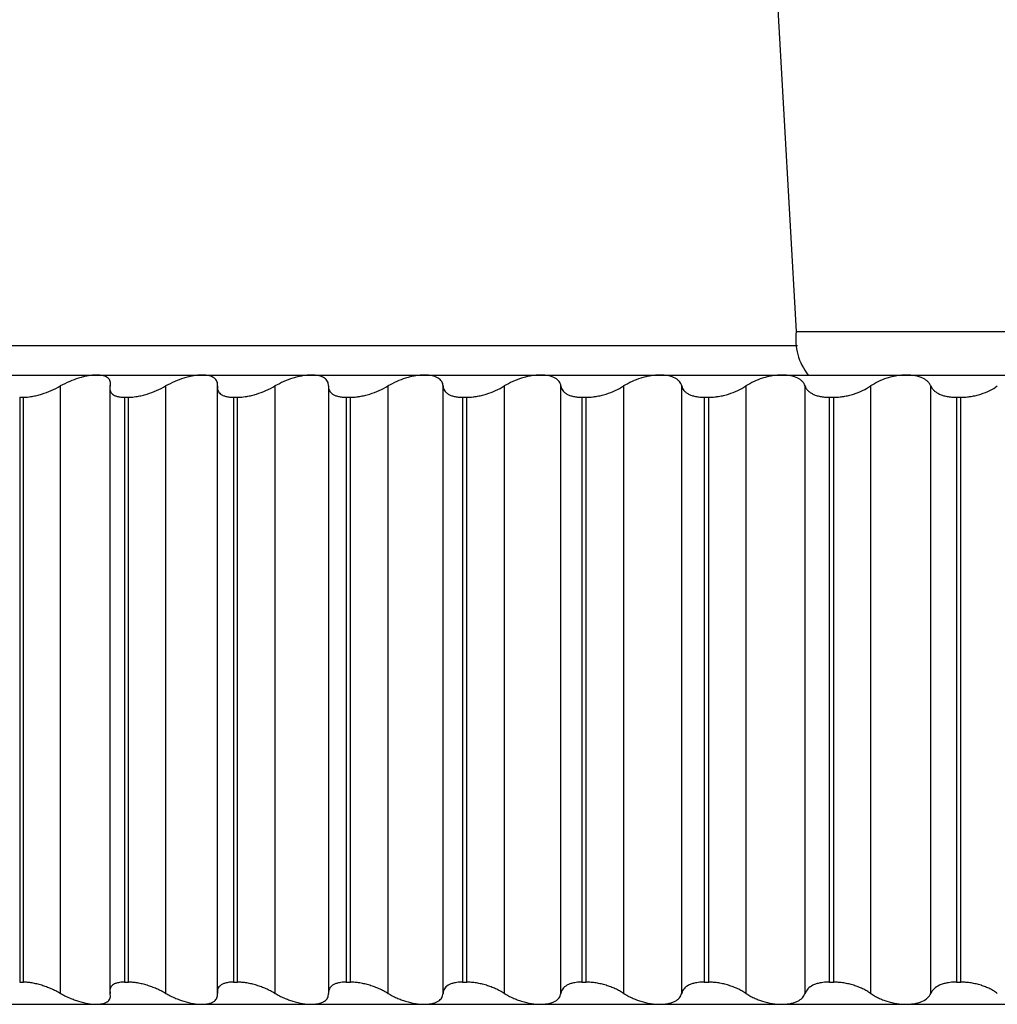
# Paper-space layout '_Izquierda' of a CAD drawing. Header units: millimetres. Extents: x -40 to 44.3, y -10.9 to 46.3.
# Tile 2 of 7: x -23.1 to -9.9, y -8.9 to 4.4. Entities that reach past the tile are written whole.
import ezdxf

# ---------------------------------------------------------------- set-up
doc = ezdxf.new("R2010")
doc.units = ezdxf.units.MM

psp = doc.layouts.new('_Izquierda')

# ---------------------------------------------------------------- linework, layer by layer
at = {"color": 7, "linetype": 'Continuous', "lineweight": 25}
for p, q in [((-14.38, 31.373), (-12.579, 0.189)), ((-12.579, 0.189), (-2.804, 0.189)), ((-35.5, 0), (-12.562, 0)), ((-35.5, -0.4), (-2.545, -0.4)), ((-22.524, -0.548), (-22.524, -8.752)), ((-21.854, -0.545), (-21.854, -8.754)), ((-21.1, -0.548), (-21.1, -8.752)), ((-20.402, -0.545), (-20.402, -8.754)), ((-19.624, -0.548), (-19.624, -8.752)), ((-18.9, -0.545), (-18.9, -8.754)), ((-18.098, -0.548), (-18.098, -8.752)), ((-17.351, -8.752), (-17.351, -0.548)), ((-16.526, -0.548), (-16.526, -8.752)), ((-15.759, -8.752), (-15.759, -0.548)), ((-14.913, -0.548), (-14.913, -8.752)), ((-14.127, -8.752), (-14.127, -0.548)), ((-13.261, -0.548), (-13.261, -8.752)), ((-12.459, -8.752), (-12.459, -0.548)), ((-11.577, -0.548), (-11.577, -8.752)), ((-10.76, -8.752), (-10.76, -0.548)), ((-23.072, -0.7), (-23.022, -0.7)), ((-23.072, -0.7), (-23.072, -8.6)), ((-23.022, -8.6), (-23.022, -0.7)), ((-21.655, -0.7), (-21.602, -0.7)), ((-21.655, -0.7), (-21.655, -8.6)), ((-21.602, -8.6), (-21.602, -0.7)), ((-20.182, -0.7), (-20.128, -0.7)), ((-20.182, -0.7), (-20.182, -8.6)), ((-20.128, -8.6), (-20.128, -0.7)), ((-18.659, -0.7), (-18.603, -0.7)), ((-18.659, -0.7), (-18.659, -8.6)), ((-18.603, -8.6), (-18.603, -0.7)), ((-17.089, -0.7), (-17.031, -0.7)), ((-17.089, -0.7), (-17.089, -8.6)), ((-17.031, -8.6), (-17.031, -0.7)), ((-15.475, -0.7), (-15.416, -0.7)), ((-15.475, -0.7), (-15.475, -8.6)), ((-15.416, -8.6), (-15.416, -0.7)), ((-13.822, -0.7), (-13.762, -0.7)), ((-13.822, -0.7), (-13.822, -8.6)), ((-13.762, -8.6), (-13.762, -0.7)), ((-12.135, -0.7), (-12.073, -0.7)), ((-12.135, -0.7), (-12.135, -8.6)), ((-12.073, -8.6), (-12.073, -0.7)), ((-10.416, -0.7), (-10.354, -0.7)), ((-10.416, -0.7), (-10.416, -8.6)), ((-10.354, -8.6), (-10.354, -0.7)), ((-23.072, -8.6), (-23.022, -8.6)), ((-21.655, -8.6), (-21.602, -8.6)), ((-20.182, -8.6), (-20.128, -8.6)), ((-18.659, -8.6), (-18.603, -8.6)), ((-17.089, -8.6), (-17.031, -8.6)), ((-15.475, -8.6), (-15.416, -8.6)), ((-13.822, -8.6), (-13.762, -8.6)), ((-12.135, -8.6), (-12.073, -8.6)), ((-10.416, -8.6), (-10.354, -8.6)), ((-35.5, -8.9), (35.5, -8.9))]:
    psp.add_line(p, q, dxfattribs=at)
psp.add_arc((-11.823, 0.081), 0.764, 171.8882, 219.0517, dxfattribs=at)
for points, knots in [([(-22.035, -0.4), (-22.052, -0.401), (-22.088, -0.402), (-22.148, -0.41), (-22.211, -0.423), (-22.295, -0.447), (-22.404, -0.487), (-22.482, -0.527), (-22.524, -0.548)], [0, 0, 0, 0, 0.120692, 0.24373, 0.369847, 0.499724, 0.734336, 1, 1, 1, 1]), ([(-21.849, -0.548), (-21.847, -0.537), (-21.843, -0.515), (-21.848, -0.487), (-21.859, -0.462), (-21.884, -0.434), (-21.935, -0.406), (-22.002, -0.402), (-22.035, -0.4)], [0, 0, 0, 0, 0.136966, 0.265945, 0.387158, 0.500875, 0.756571, 1, 1, 1, 1]), ([(-20.608, -0.4), (-20.627, -0.401), (-20.663, -0.402), (-20.725, -0.41), (-20.789, -0.423), (-20.874, -0.447), (-20.983, -0.487), (-21.06, -0.527), (-21.1, -0.548)], [0, 0, 0, 0, 0.120692, 0.24373, 0.369847, 0.499724, 0.734336, 1, 1, 1, 1]), ([(-20.4, -0.548), (-20.399, -0.537), (-20.397, -0.515), (-20.405, -0.487), (-20.419, -0.462), (-20.449, -0.434), (-20.505, -0.406), (-20.574, -0.402), (-20.608, -0.4)], [0, 0, 0, 0, 0.136966, 0.265945, 0.387158, 0.500875, 0.756571, 1, 1, 1, 1]), ([(-19.13, -0.4), (-19.149, -0.401), (-19.187, -0.402), (-19.249, -0.41), (-19.315, -0.423), (-19.4, -0.447), (-19.509, -0.487), (-19.584, -0.527), (-19.624, -0.548)], [0, 0, 0, 0, 0.120692, 0.24373, 0.369847, 0.499724, 0.734336, 1, 1, 1, 1]), ([(-18.9, -0.548), (-18.9, -0.537), (-18.9, -0.515), (-18.911, -0.487), (-18.928, -0.462), (-18.961, -0.434), (-19.022, -0.406), (-19.095, -0.402), (-19.13, -0.4)], [0, 0, 0, 0, 0.136966, 0.265945, 0.387158, 0.500876, 0.756571, 1, 1, 1, 1]), ([(-17.603, -0.4), (-17.623, -0.401), (-17.662, -0.402), (-17.725, -0.41), (-17.792, -0.423), (-17.877, -0.447), (-17.985, -0.487), (-18.059, -0.527), (-18.098, -0.548)], [0, 0, 0, 0, 0.120692, 0.24373, 0.369847, 0.499724, 0.734336, 1, 1, 1, 1]), ([(-17.351, -0.548), (-17.352, -0.537), (-17.355, -0.515), (-17.369, -0.487), (-17.389, -0.462), (-17.426, -0.434), (-17.491, -0.406), (-17.567, -0.402), (-17.603, -0.4)], [0, 0, 0, 0, 0.136966, 0.265945, 0.387158, 0.500876, 0.756571, 1, 1, 1, 1]), ([(-16.032, -0.4), (-16.052, -0.401), (-16.092, -0.402), (-16.157, -0.41), (-16.223, -0.423), (-16.309, -0.447), (-16.416, -0.487), (-16.488, -0.527), (-16.526, -0.548)], [0, 0, 0, 0, 0.120692, 0.24373, 0.369847, 0.499724, 0.734336, 1, 1, 1, 1]), ([(-15.759, -0.548), (-15.761, -0.537), (-15.766, -0.515), (-15.783, -0.487), (-15.806, -0.462), (-15.847, -0.434), (-15.916, -0.406), (-15.994, -0.402), (-16.032, -0.4)], [0, 0, 0, 0, 0.136966, 0.265945, 0.387159, 0.500876, 0.756571, 1, 1, 1, 1]), ([(-14.42, -0.4), (-14.441, -0.401), (-14.482, -0.402), (-14.547, -0.41), (-14.614, -0.423), (-14.7, -0.447), (-14.806, -0.487), (-14.876, -0.527), (-14.913, -0.548)], [0, 0, 0, 0, 0.120692, 0.24373, 0.369847, 0.499724, 0.734336, 1, 1, 1, 1]), ([(-14.127, -0.548), (-14.13, -0.537), (-14.137, -0.515), (-14.157, -0.487), (-14.183, -0.462), (-14.228, -0.434), (-14.301, -0.406), (-14.381, -0.402), (-14.42, -0.4)], [0, 0, 0, 0, 0.136966, 0.265945, 0.387159, 0.500876, 0.756571, 1, 1, 1, 1]), ([(-12.772, -0.4), (-12.793, -0.401), (-12.835, -0.402), (-12.901, -0.41), (-12.968, -0.423), (-13.054, -0.447), (-13.158, -0.487), (-13.226, -0.527), (-13.261, -0.548)], [0, 0, 0, 0, 0.120692, 0.24373, 0.369847, 0.499724, 0.734336, 1, 1, 1, 1]), ([(-12.459, -0.548), (-12.464, -0.537), (-12.472, -0.515), (-12.496, -0.487), (-12.524, -0.462), (-12.572, -0.434), (-12.65, -0.406), (-12.732, -0.402), (-12.772, -0.4)], [0, 0, 0, 0, 0.136966, 0.265945, 0.387159, 0.500876, 0.756571, 1, 1, 1, 1]), ([(-11.092, -0.4), (-11.113, -0.401), (-11.155, -0.402), (-11.222, -0.41), (-11.289, -0.423), (-11.374, -0.447), (-11.477, -0.487), (-11.542, -0.527), (-11.577, -0.548)], [0, 0, 0, 0, 0.120692, 0.24373, 0.369847, 0.499724, 0.734336, 1, 1, 1, 1]), ([(-10.76, -0.548), (-10.766, -0.537), (-10.776, -0.515), (-10.803, -0.487), (-10.834, -0.462), (-10.885, -0.434), (-10.967, -0.406), (-11.051, -0.402), (-11.092, -0.4)], [0, 0, 0, 0, 0.136966, 0.265945, 0.387159, 0.500876, 0.756571, 1, 1, 1, 1]), ([(-23.022, -0.7), (-23.01, -0.7), (-22.986, -0.699), (-22.946, -0.695), (-22.898, -0.688), (-22.841, -0.676), (-22.755, -0.652), (-22.644, -0.611), (-22.564, -0.57), (-22.524, -0.548)], [0, 0, 0, 0, 0.082854, 0.165928, 0.250146, 0.374251, 0.499638, 0.745109, 1, 1, 1, 1]), ([(-21.849, -0.548), (-21.852, -0.559), (-21.856, -0.581), (-21.852, -0.61), (-21.84, -0.635), (-21.82, -0.657), (-21.791, -0.676), (-21.754, -0.689), (-21.709, -0.698), (-21.673, -0.699), (-21.655, -0.7)], [0, 0, 0, 0, 0.129351, 0.254419, 0.377149, 0.499597, 0.624417, 0.748826, 0.875523, 1, 1, 1, 1]), ([(-21.602, -0.7), (-21.59, -0.7), (-21.565, -0.699), (-21.524, -0.695), (-21.475, -0.688), (-21.417, -0.676), (-21.33, -0.652), (-21.219, -0.611), (-21.14, -0.57), (-21.1, -0.548)], [0, 0, 0, 0, 0.082854, 0.165928, 0.250145, 0.374251, 0.499637, 0.745109, 1, 1, 1, 1]), ([(-20.4, -0.548), (-20.401, -0.559), (-20.403, -0.581), (-20.396, -0.61), (-20.381, -0.635), (-20.358, -0.657), (-20.327, -0.676), (-20.286, -0.689), (-20.238, -0.698), (-20.201, -0.699), (-20.182, -0.7)], [0, 0, 0, 0, 0.129351, 0.254419, 0.377149, 0.499597, 0.624418, 0.748826, 0.875523, 1, 1, 1, 1]), ([(-20.128, -0.7), (-20.115, -0.7), (-20.089, -0.699), (-20.048, -0.695), (-19.998, -0.688), (-19.939, -0.676), (-19.851, -0.652), (-19.74, -0.611), (-19.663, -0.57), (-19.624, -0.548)], [0, 0, 0, 0, 0.082854, 0.165928, 0.250145, 0.374251, 0.499637, 0.745109, 1, 1, 1, 1]), ([(-18.9, -0.548), (-18.9, -0.559), (-18.9, -0.581), (-18.889, -0.61), (-18.871, -0.635), (-18.845, -0.657), (-18.811, -0.676), (-18.767, -0.689), (-18.717, -0.698), (-18.678, -0.699), (-18.659, -0.7)], [0, 0, 0, 0, 0.129351, 0.254419, 0.377149, 0.499597, 0.624418, 0.748826, 0.875523, 1, 1, 1, 1]), ([(-18.603, -0.7), (-18.59, -0.7), (-18.563, -0.699), (-18.52, -0.695), (-18.469, -0.688), (-18.41, -0.676), (-18.321, -0.652), (-18.211, -0.611), (-18.136, -0.57), (-18.098, -0.548)], [0, 0, 0, 0, 0.082854, 0.165928, 0.250145, 0.374251, 0.499637, 0.745109, 1, 1, 1, 1]), ([(-17.351, -0.548), (-17.35, -0.559), (-17.348, -0.581), (-17.335, -0.61), (-17.313, -0.635), (-17.284, -0.657), (-17.247, -0.676), (-17.201, -0.689), (-17.149, -0.698), (-17.108, -0.699), (-17.089, -0.7)], [0, 0, 0, 0, 0.129351, 0.254419, 0.37715, 0.499597, 0.624418, 0.748826, 0.875523, 1, 1, 1, 1]), ([(-17.031, -0.7), (-17.017, -0.7), (-16.99, -0.699), (-16.946, -0.695), (-16.895, -0.688), (-16.834, -0.676), (-16.746, -0.652), (-16.637, -0.611), (-16.563, -0.57), (-16.526, -0.548)], [0, 0, 0, 0, 0.082854, 0.165927, 0.250145, 0.374251, 0.499637, 0.745109, 1, 1, 1, 1]), ([(-15.759, -0.548), (-15.757, -0.559), (-15.752, -0.581), (-15.736, -0.61), (-15.712, -0.635), (-15.68, -0.657), (-15.64, -0.676), (-15.591, -0.689), (-15.537, -0.698), (-15.495, -0.699), (-15.475, -0.7)], [0, 0, 0, 0, 0.129351, 0.254419, 0.37715, 0.499597, 0.624418, 0.748827, 0.875523, 1, 1, 1, 1]), ([(-15.416, -0.7), (-15.402, -0.7), (-15.374, -0.699), (-15.33, -0.695), (-15.277, -0.688), (-15.217, -0.676), (-15.128, -0.652), (-15.02, -0.611), (-14.949, -0.57), (-14.913, -0.548)], [0, 0, 0, 0, 0.082854, 0.165927, 0.250144, 0.37425, 0.499637, 0.745109, 1, 1, 1, 1]), ([(-14.127, -0.548), (-14.124, -0.559), (-14.117, -0.581), (-14.098, -0.61), (-14.071, -0.635), (-14.036, -0.657), (-13.993, -0.676), (-13.942, -0.689), (-13.886, -0.698), (-13.843, -0.699), (-13.822, -0.7)], [0, 0, 0, 0, 0.129351, 0.25442, 0.37715, 0.499598, 0.624418, 0.748827, 0.875523, 1, 1, 1, 1]), ([(-13.762, -0.7), (-13.748, -0.7), (-13.719, -0.699), (-13.674, -0.695), (-13.621, -0.688), (-13.56, -0.676), (-13.472, -0.652), (-13.365, -0.611), (-13.297, -0.57), (-13.261, -0.548)], [0, 0, 0, 0, 0.082853, 0.165927, 0.250144, 0.37425, 0.499637, 0.745109, 1, 1, 1, 1]), ([(-12.459, -0.548), (-12.455, -0.559), (-12.446, -0.581), (-12.424, -0.61), (-12.394, -0.635), (-12.356, -0.657), (-12.311, -0.676), (-12.258, -0.689), (-12.199, -0.698), (-12.156, -0.699), (-12.135, -0.7)], [0, 0, 0, 0, 0.129351, 0.25442, 0.37715, 0.499598, 0.624418, 0.748827, 0.875523, 1, 1, 1, 1]), ([(-12.073, -0.7), (-12.059, -0.7), (-12.029, -0.699), (-11.984, -0.695), (-11.931, -0.688), (-11.87, -0.676), (-11.782, -0.652), (-11.677, -0.611), (-11.611, -0.57), (-11.577, -0.548)], [0, 0, 0, 0, 0.082853, 0.165926, 0.250143, 0.37425, 0.499637, 0.745109, 1, 1, 1, 1]), ([(-10.76, -0.548), (-10.755, -0.559), (-10.744, -0.581), (-10.718, -0.61), (-10.686, -0.635), (-10.646, -0.657), (-10.598, -0.676), (-10.543, -0.689), (-10.482, -0.698), (-10.438, -0.699), (-10.416, -0.7)], [0, 0, 0, 0, 0.129351, 0.25442, 0.37715, 0.499598, 0.624418, 0.748827, 0.875523, 1, 1, 1, 1]), ([(-10.354, -0.7), (-10.339, -0.7), (-10.309, -0.699), (-10.264, -0.695), (-10.21, -0.688), (-10.149, -0.676), (-10.062, -0.652), (-9.959, -0.611), (-9.895, -0.57), (-9.863, -0.548)], [0, 0, 0, 0, 0.082853, 0.165926, 0.250143, 0.37425, 0.499637, 0.745109, 1, 1, 1, 1]), ([(-22.524, -8.752), (-22.544, -8.741), (-22.584, -8.719), (-22.647, -8.69), (-22.71, -8.665), (-22.775, -8.643), (-22.841, -8.624), (-22.905, -8.611), (-22.967, -8.602), (-23.004, -8.601), (-23.022, -8.6)], [0, 0, 0, 0, 0.129351, 0.25442, 0.37715, 0.499598, 0.624418, 0.748827, 0.875523, 1, 1, 1, 1]), ([(-21.655, -8.6), (-21.667, -8.6), (-21.691, -8.601), (-21.723, -8.605), (-21.758, -8.612), (-21.791, -8.624), (-21.829, -8.648), (-21.858, -8.689), (-21.852, -8.73), (-21.849, -8.752)], [0, 0, 0, 0, 0.082854, 0.165928, 0.250146, 0.374251, 0.499638, 0.745109, 1, 1, 1, 1]), ([(-21.1, -8.752), (-21.12, -8.741), (-21.159, -8.719), (-21.222, -8.69), (-21.285, -8.665), (-21.35, -8.643), (-21.416, -8.624), (-21.482, -8.611), (-21.545, -8.602), (-21.583, -8.601), (-21.602, -8.6)], [0, 0, 0, 0, 0.129351, 0.25442, 0.37715, 0.499598, 0.624418, 0.748827, 0.875523, 1, 1, 1, 1]), ([(-20.182, -8.6), (-20.195, -8.6), (-20.22, -8.601), (-20.254, -8.605), (-20.29, -8.612), (-20.326, -8.624), (-20.368, -8.648), (-20.402, -8.689), (-20.401, -8.73), (-20.4, -8.752)], [0, 0, 0, 0, 0.082854, 0.165928, 0.250145, 0.374251, 0.499638, 0.745109, 1, 1, 1, 1]), ([(-19.624, -8.752), (-19.643, -8.741), (-19.682, -8.719), (-19.743, -8.69), (-19.806, -8.665), (-19.871, -8.643), (-19.938, -8.624), (-20.004, -8.611), (-20.069, -8.602), (-20.109, -8.601), (-20.128, -8.6)], [0, 0, 0, 0, 0.129351, 0.25442, 0.37715, 0.499598, 0.624418, 0.748827, 0.875523, 1, 1, 1, 1]), ([(-18.659, -8.6), (-18.672, -8.6), (-18.698, -8.601), (-18.734, -8.605), (-18.772, -8.612), (-18.81, -8.624), (-18.856, -8.648), (-18.895, -8.689), (-18.898, -8.73), (-18.9, -8.752)], [0, 0, 0, 0, 0.082854, 0.165928, 0.250145, 0.374251, 0.499638, 0.745109, 1, 1, 1, 1]), ([(-18.098, -8.752), (-18.117, -8.741), (-18.154, -8.719), (-18.215, -8.69), (-18.277, -8.665), (-18.342, -8.643), (-18.409, -8.624), (-18.476, -8.611), (-18.542, -8.602), (-18.583, -8.601), (-18.603, -8.6)], [0, 0, 0, 0, 0.1293511, 0.2544197, 0.37715, 0.4995979, 0.6244184, 0.7488267, 0.8755233, 1, 1, 1, 1]), ([(-17.089, -8.6), (-17.102, -8.6), (-17.129, -8.601), (-17.166, -8.605), (-17.206, -8.612), (-17.247, -8.624), (-17.296, -8.648), (-17.341, -8.689), (-17.348, -8.73), (-17.351, -8.752)], [0, 0, 0, 0, 0.082854, 0.165927, 0.250145, 0.374251, 0.499637, 0.745109, 1, 1, 1, 1]), ([(-16.526, -8.752), (-16.545, -8.741), (-16.581, -8.719), (-16.64, -8.69), (-16.702, -8.665), (-16.767, -8.643), (-16.834, -8.624), (-16.901, -8.611), (-16.968, -8.602), (-17.01, -8.601), (-17.031, -8.6)], [0, 0, 0, 0, 0.129351, 0.25442, 0.37715, 0.499598, 0.624418, 0.748827, 0.875523, 1, 1, 1, 1]), ([(-15.475, -8.6), (-15.489, -8.6), (-15.516, -8.601), (-15.555, -8.605), (-15.596, -8.612), (-15.639, -8.624), (-15.692, -8.648), (-15.742, -8.689), (-15.753, -8.73), (-15.759, -8.752)], [0, 0, 0, 0, 0.082854, 0.165927, 0.250144, 0.37425, 0.499637, 0.745109, 1, 1, 1, 1]), ([(-14.913, -8.752), (-14.931, -8.741), (-14.966, -8.719), (-15.024, -8.69), (-15.085, -8.665), (-15.149, -8.643), (-15.216, -8.624), (-15.284, -8.611), (-15.352, -8.602), (-15.395, -8.601), (-15.416, -8.6)], [0, 0, 0, 0, 0.129351, 0.25442, 0.37715, 0.499598, 0.624418, 0.748827, 0.875523, 1, 1, 1, 1]), ([(-13.822, -8.6), (-13.836, -8.6), (-13.864, -8.601), (-13.904, -8.605), (-13.948, -8.612), (-13.993, -8.624), (-14.049, -8.648), (-14.104, -8.689), (-14.119, -8.73), (-14.127, -8.752)], [0, 0, 0, 0, 0.082853, 0.165927, 0.250144, 0.37425, 0.499637, 0.745109, 1, 1, 1, 1]), ([(-13.261, -8.752), (-13.279, -8.741), (-13.313, -8.719), (-13.37, -8.69), (-13.43, -8.665), (-13.493, -8.643), (-13.56, -8.624), (-13.628, -8.611), (-13.696, -8.602), (-13.74, -8.601), (-13.762, -8.6)], [0, 0, 0, 0, 0.129351, 0.25442, 0.37715, 0.499598, 0.624418, 0.748827, 0.875523, 1, 1, 1, 1]), ([(-12.135, -8.6), (-12.149, -8.6), (-12.178, -8.601), (-12.219, -8.605), (-12.263, -8.612), (-12.311, -8.624), (-12.371, -8.648), (-12.43, -8.689), (-12.449, -8.73), (-12.459, -8.752)], [0, 0, 0, 0, 0.082853, 0.165926, 0.250143, 0.37425, 0.499637, 0.745109, 1, 1, 1, 1]), ([(-11.577, -8.752), (-11.593, -8.741), (-11.626, -8.719), (-11.681, -8.69), (-11.74, -8.665), (-11.803, -8.643), (-11.869, -8.624), (-11.938, -8.611), (-12.007, -8.602), (-12.051, -8.601), (-12.073, -8.6)], [0, 0, 0, 0, 0.129351, 0.25442, 0.37715, 0.499598, 0.624418, 0.748827, 0.875523, 1, 1, 1, 1]), ([(-10.416, -8.6), (-10.431, -8.6), (-10.46, -8.601), (-10.502, -8.605), (-10.548, -8.612), (-10.597, -8.624), (-10.661, -8.648), (-10.724, -8.689), (-10.748, -8.73), (-10.76, -8.752)], [0, 0, 0, 0, 0.082853, 0.165926, 0.250143, 0.37425, 0.499637, 0.745109, 1, 1, 1, 1]), ([(-9.863, -8.752), (-9.879, -8.741), (-9.91, -8.719), (-9.964, -8.69), (-10.021, -8.665), (-10.083, -8.643), (-10.149, -8.624), (-10.217, -8.611), (-10.286, -8.602), (-10.331, -8.601), (-10.354, -8.6)], [0, 0, 0, 0, 0.129351, 0.25442, 0.37715, 0.499598, 0.624418, 0.748827, 0.875523, 1, 1, 1, 1]), ([(-22.524, -8.752), (-22.503, -8.763), (-22.462, -8.785), (-22.399, -8.813), (-22.337, -8.838), (-22.254, -8.866), (-22.147, -8.894), (-22.071, -8.898), (-22.035, -8.9)], [0, 0, 0, 0, 0.136966, 0.265945, 0.387159, 0.500876, 0.756571, 1, 1, 1, 1]), ([(-22.035, -8.9), (-22.018, -8.899), (-21.984, -8.898), (-21.942, -8.89), (-21.905, -8.877), (-21.869, -8.853), (-21.842, -8.813), (-21.847, -8.773), (-21.849, -8.752)], [0, 0, 0, 0, 0.120692, 0.24373, 0.369847, 0.499725, 0.734336, 1, 1, 1, 1]), ([(-21.1, -8.752), (-21.08, -8.763), (-21.04, -8.785), (-20.977, -8.813), (-20.916, -8.838), (-20.832, -8.866), (-20.724, -8.894), (-20.646, -8.898), (-20.608, -8.9)], [0, 0, 0, 0, 0.136966, 0.265945, 0.387159, 0.500876, 0.756571, 1, 1, 1, 1]), ([(-20.608, -8.9), (-20.591, -8.899), (-20.556, -8.898), (-20.511, -8.89), (-20.471, -8.877), (-20.432, -8.853), (-20.399, -8.813), (-20.4, -8.773), (-20.4, -8.752)], [0, 0, 0, 0, 0.120692, 0.24373, 0.369847, 0.499725, 0.734336, 1, 1, 1, 1]), ([(-19.624, -8.752), (-19.604, -8.763), (-19.565, -8.785), (-19.503, -8.813), (-19.442, -8.838), (-19.358, -8.866), (-19.249, -8.894), (-19.169, -8.898), (-19.13, -8.9)], [0, 0, 0, 0, 0.136966, 0.265945, 0.387159, 0.500876, 0.756571, 1, 1, 1, 1]), ([(-19.13, -8.9), (-19.112, -8.899), (-19.076, -8.898), (-19.028, -8.89), (-18.986, -8.877), (-18.942, -8.853), (-18.904, -8.813), (-18.901, -8.773), (-18.9, -8.752)], [0, 0, 0, 0, 0.120692, 0.24373, 0.369847, 0.499725, 0.734336, 1, 1, 1, 1]), ([(-18.098, -8.752), (-18.078, -8.763), (-18.04, -8.785), (-17.979, -8.813), (-17.919, -8.838), (-17.835, -8.866), (-17.725, -8.894), (-17.643, -8.898), (-17.603, -8.9)], [0, 0, 0, 0, 0.136966, 0.265945, 0.387159, 0.500876, 0.756571, 1, 1, 1, 1]), ([(-17.603, -8.9), (-17.585, -8.899), (-17.547, -8.898), (-17.497, -8.89), (-17.452, -8.877), (-17.405, -8.853), (-17.362, -8.813), (-17.355, -8.773), (-17.351, -8.752)], [0, 0, 0, 0, 0.120692, 0.24373, 0.369847, 0.499725, 0.734336, 1, 1, 1, 1]), ([(-16.526, -8.752), (-16.507, -8.763), (-16.47, -8.785), (-16.41, -8.813), (-16.351, -8.838), (-16.267, -8.866), (-16.157, -8.894), (-16.073, -8.898), (-16.032, -8.9)], [0, 0, 0, 0, 0.136966, 0.265945, 0.387159, 0.500876, 0.756571, 1, 1, 1, 1]), ([(-16.032, -8.9), (-16.013, -8.899), (-15.974, -8.898), (-15.922, -8.89), (-15.875, -8.877), (-15.824, -8.853), (-15.776, -8.813), (-15.765, -8.773), (-15.759, -8.752)], [0, 0, 0, 0, 0.120692, 0.24373, 0.369847, 0.499725, 0.734336, 1, 1, 1, 1]), ([(-14.913, -8.752), (-14.894, -8.763), (-14.858, -8.785), (-14.799, -8.813), (-14.741, -8.838), (-14.658, -8.866), (-14.548, -8.894), (-14.462, -8.898), (-14.42, -8.9)], [0, 0, 0, 0, 0.136966, 0.265945, 0.387159, 0.500876, 0.756571, 1, 1, 1, 1]), ([(-14.42, -8.9), (-14.401, -8.899), (-14.361, -8.898), (-14.307, -8.89), (-14.257, -8.877), (-14.203, -8.853), (-14.15, -8.813), (-14.135, -8.773), (-14.127, -8.752)], [0, 0, 0, 0, 0.120692, 0.24373, 0.369847, 0.499725, 0.734336, 1, 1, 1, 1]), ([(-13.261, -8.752), (-13.244, -8.763), (-13.209, -8.785), (-13.151, -8.813), (-13.094, -8.838), (-13.012, -8.866), (-12.902, -8.894), (-12.815, -8.898), (-12.772, -8.9)], [0, 0, 0, 0, 0.136966, 0.265945, 0.387159, 0.500876, 0.756571, 1, 1, 1, 1]), ([(-12.772, -8.9), (-12.752, -8.899), (-12.712, -8.898), (-12.655, -8.89), (-12.604, -8.877), (-12.546, -8.853), (-12.489, -8.813), (-12.469, -8.773), (-12.459, -8.752)], [0, 0, 0, 0, 0.120692, 0.24373, 0.369847, 0.499724, 0.734336, 1, 1, 1, 1]), ([(-11.577, -8.752), (-11.56, -8.763), (-11.526, -8.785), (-11.47, -8.813), (-11.414, -8.838), (-11.333, -8.866), (-11.223, -8.894), (-11.135, -8.898), (-11.092, -8.9)], [0, 0, 0, 0, 0.136966, 0.265945, 0.387159, 0.500876, 0.756571, 1, 1, 1, 1]), ([(-11.092, -8.9), (-11.071, -8.899), (-11.03, -8.898), (-10.972, -8.89), (-10.918, -8.877), (-10.858, -8.853), (-10.796, -8.813), (-10.772, -8.773), (-10.76, -8.752)], [0, 0, 0, 0, 0.120692, 0.24373, 0.369847, 0.499724, 0.734336, 1, 1, 1, 1])]:
    psp.add_open_spline(points, degree=3, knots=knots, dxfattribs=at)

doc.saveas('drawing.dxf')
